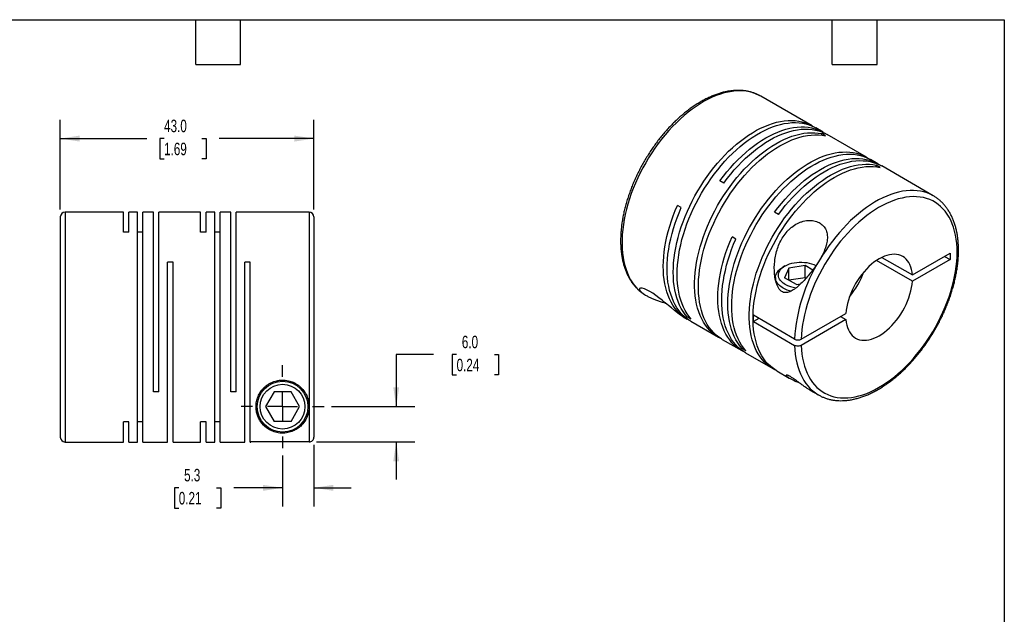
# Model space of a CAD drawing. Header units: millimetres. Extents: x 6 to 273, y 6 to 210.
# Tile 3 of 3: x 106 to 273, y 109 to 210. Entities that reach past the tile are written whole.
import ezdxf

# ---------------------------------------------------------------- set-up
doc = ezdxf.new("R2010")
doc.units = ezdxf.units.MM
doc.linetypes.add('SLD-Center', pattern=[19.05, 15.24, -1.27, 1.27, -1.27])
doc.linetypes.add('SLD-Solid', pattern=[0])
doc.layers.add('CENTER', color=40, linetype='SLD-Center')
doc.layers.add('DIMENSIONS', color=140, linetype='SLD-Solid', lineweight=25)
doc.layers.add('TEXT', color=140, linetype='SLD-Solid', lineweight=25)
doc.styles.add('SLDTEXTSTYLE0', font='TXT', dxfattribs={"width": 0.7})
doc.dimstyles.new('SLDDIMSTYLE0', dxfattribs={"dimtxt": 2.158008, "dimasz": 3.302, "dimexe": 0, "dimexo": 0.0625, "dimgap": 0.539502, "dimtad": 0, "dimtih": 1, "dimtoh": 1, "dimdec": 1, "dimrnd": 1e-09, "dimzin": 12, "dimdsep": 46, "dimtxsty": 'SLDTEXTSTYLE0', "dimsah": 1, "dimcen": 0.09, "dimadec": 0, "dimazin": 3, "dimtfac": 1, "dimtdec": 1, "dimtmove": 0, "dimatfit": 0, "dimfxl": 0, "dimfrac": 2, "dimtolj": 1, "dimtzin": 12, "dimarcsym": 0})
doc.dimstyles.new('SLDDIMSTYLE1', dxfattribs={"dimtxt": 2.158008, "dimasz": 3.302, "dimexe": 0, "dimexo": 0.0625, "dimgap": 0.539502, "dimtad": 0, "dimtih": 1, "dimtoh": 1, "dimdec": 1, "dimrnd": 1e-09, "dimzin": 4, "dimdsep": 46, "dimtxsty": 'SLDTEXTSTYLE0', "dimsah": 1, "dimcen": 0.09, "dimadec": 0, "dimazin": 1, "dimtfac": 1, "dimtdec": 1, "dimtmove": 0, "dimatfit": 0, "dimfxl": 0, "dimfrac": 2, "dimtolj": 1, "dimtzin": 12, "dimarcsym": 0})
doc.dimstyles.new('SLDDIMSTYLE2', dxfattribs={"dimtxt": 2.158008, "dimasz": 3.302, "dimexe": 0, "dimexo": 0.0625, "dimgap": 0.539502, "dimtad": 0, "dimtih": 1, "dimtoh": 1, "dimdec": 1, "dimrnd": 1e-09, "dimzin": 4, "dimdsep": 46, "dimtxsty": 'SLDTEXTSTYLE0', "dimsah": 1, "dimcen": 0.09, "dimadec": 0, "dimazin": 1, "dimtfac": 1, "dimtdec": 1, "dimtofl": 0, "dimtmove": 0, "dimatfit": 3, "dimfxl": 0, "dimfrac": 2, "dimtolj": 1, "dimtzin": 12, "dimarcsym": 0})

# ---------------------------------------------------------------- blocks, each defined once
blk = doc.blocks.new('_D_5')
at = {"layer": 'DIMENSIONS'}
for p, q in [((155.92, 137.44), (155.92, 126.95)), ((150.62, 135.59), (150.62, 126.95)), ((133.01, 130.13), (132.29, 130.13)), ((132.29, 130.13), (132.29, 126.7)), ((139.42, 130.13), (140.15, 130.13)), ((140.15, 130.13), (140.15, 126.7)), ((150.62, 130.13), (142.35, 130.13)), ((155.92, 130.13), (162.27, 130.13)), ((132.29, 126.7), (133.01, 126.7)), ((140.15, 126.7), (139.42, 126.7))]:
    blk.add_line(p, q, dxfattribs=at)
for points in [[(150.62, 130.13), (147.32, 130.63), (147.32, 129.62)], [(155.92, 130.13), (159.22, 129.62), (159.22, 130.63)]]:
    blk.add_solid(points, dxfattribs=at)
at = {"layer": 'DIMENSIONS', "char_height": 2.117, "attachment_point": 1, "style": 'SLDTEXTSTYLE0'}
for s, insert in [('5.3', (133.91, 133.34)), ('0.21', (133.01, 129.43))]:
    blk.add_mtext(s, dxfattribs=dict(at, insert=insert))
blk = doc.blocks.new('_D_6')
at = {"layer": 'DIMENSIONS'}
for p, q in [((176.25, 152.72), (169.9, 152.72)), ((169.9, 152.72), (169.9, 143.9)), ((180.14, 152.72), (179.41, 152.72)), ((179.41, 152.72), (179.41, 149.29)), ((186.55, 152.72), (187.27, 152.72)), ((187.27, 152.72), (187.27, 149.29)), ((179.41, 149.29), (180.14, 149.29)), ((187.27, 149.29), (186.55, 149.29)), ((158.93, 143.9), (173.07, 143.9)), ((156.39, 137.91), (173.07, 137.91)), ((169.9, 137.91), (169.9, 131.56))]:
    blk.add_line(p, q, dxfattribs=at)
for points in [[(169.9, 143.9), (170.4, 147.2), (169.39, 147.2)], [(169.9, 137.91), (169.39, 134.61), (170.4, 134.61)]]:
    blk.add_solid(points, dxfattribs=at)
at = {"layer": 'DIMENSIONS', "char_height": 2.117, "attachment_point": 1, "style": 'SLDTEXTSTYLE0'}
for s, insert in [('6.0', (181.03, 155.93)), ('0.24', (180.14, 152.02))]:
    blk.add_mtext(s, dxfattribs=dict(at, insert=insert))
blk = doc.blocks.new('_D_7')
at = {"layer": 'DIMENSIONS'}
for p, q in [((112.92, 177.37), (112.92, 192.56)), ((155.92, 177.37), (155.92, 192.56)), ((112.92, 189.38), (127.6, 189.38)), ((130.52, 189.38), (129.8, 189.38)), ((129.8, 189.38), (129.8, 185.95)), ((136.93, 189.38), (137.66, 189.38)), ((137.66, 189.38), (137.66, 185.95)), ((155.92, 189.38), (139.86, 189.38)), ((129.8, 185.95), (130.52, 185.95)), ((137.66, 185.95), (136.93, 185.95))]:
    blk.add_line(p, q, dxfattribs=at)
for points in [[(112.92, 189.38), (116.22, 188.87), (116.22, 189.89)], [(155.92, 189.38), (152.62, 189.89), (152.62, 188.87)]]:
    blk.add_solid(points, dxfattribs=at)
at = {"layer": 'DIMENSIONS', "char_height": 2.117, "attachment_point": 1, "style": 'SLDTEXTSTYLE0'}
for s, insert in [('43.0', (130.52, 192.59)), ('1.69', (130.52, 188.68))]:
    blk.add_mtext(s, dxfattribs=dict(at, insert=insert))
blk = doc.blocks.new('SW_CENTERMARKSYMBOL_2')
at = {"layer": 'CENTER', "color": 0}
for p, q in [((0, 5.08), (0, 7.04)), ((0, 0), (0, 2.54)), ((-5.08, 0), (-7.04, 0)), ((0, 0), (-2.54, 0)), ((0, 0), (0, -2.54)), ((0, 0), (2.54, 0)), ((5.08, 0), (7.04, 0)), ((0, -5.08), (0, -7.04))]:
    blk.add_line(p, q, dxfattribs=at)

msp = doc.modelspace()

# ---------------------------------------------------------------- linework, layer by layer
for p, q in [((240.43, 191.55), (231.73, 196.57)), ((242.34, 190.45), (241.08, 191.18)), ((242.72, 189.84), (242.07, 190.22)), ((242.07, 189.95), (242.07, 190.22)), ((249.69, 186.2), (242.99, 190.07)), ((251.6, 185.1), (250.35, 185.83)), ((251.98, 184.5), (251.33, 184.87)), ((251.33, 184.6), (251.33, 184.87)), ((261.01, 179.67), (252.25, 184.73)), ((225.46, 181.84), (224.81, 182.22)), ((261.01, 179.67), (260.99, 179.68)), ((218.25, 177.68), (217.6, 178.05)), ((112.92, 176.1), (112.92, 138.7)), ((123.62, 176.9), (113.72, 176.9)), ((113.72, 176.9), (113.72, 137.9)), ((123.62, 173.5), (123.62, 176.9)), ((126.02, 176.9), (124.54, 176.9)), ((124.54, 173.5), (124.54, 176.9)), ((126.02, 137.9), (126.02, 176.9)), ((128.72, 176.9), (126.94, 176.9)), ((126.94, 137.9), (126.94, 176.9)), ((128.72, 146.4), (128.72, 176.9)), ((136.72, 176.9), (129.64, 176.9)), ((129.64, 146.4), (129.64, 176.9)), ((136.72, 173.5), (136.72, 176.9)), ((139.12, 176.9), (137.64, 176.9)), ((137.64, 173.5), (137.64, 176.9)), ((139.12, 137.9), (139.12, 176.9)), ((141.82, 176.9), (140.04, 176.9)), ((140.04, 137.9), (140.04, 176.9)), ((141.82, 146.4), (141.82, 176.9)), ((155.12, 176.9), (142.74, 176.9)), ((142.74, 146.4), (142.74, 176.9)), ((155.12, 176.9), (155.12, 143.9)), ((155.92, 176.1), (155.92, 138.71)), ((234.73, 176.5), (234.08, 176.87)), ((124.54, 173.5), (123.62, 173.5)), ((126.94, 173.5), (126.02, 173.5)), ((137.64, 173.5), (136.72, 173.5)), ((140.04, 173.5), (139.12, 173.5)), ((227.51, 172.33), (226.86, 172.71)), ((257.46, 165.18), (251.36, 168.7)), ((252.28, 169.23), (257.46, 166.24)), ((257.46, 166.24), (263.85, 169.93)), ((263.85, 168.87), (257.46, 165.18)), ((262.93, 169.4), (263.85, 168.87)), ((263.85, 169.93), (263.85, 168.87)), ((132.04, 168.4), (131.12, 168.4)), ((131.12, 137.9), (131.12, 168.4)), ((132.04, 137.9), (132.04, 168.4)), ((145.14, 168.4), (144.22, 168.4)), ((144.22, 137.9), (144.22, 168.4)), ((145.14, 137.9), (145.14, 168.4)), ((235.84, 167.77), (235.49, 167.56)), ((236.49, 167.39), (235.74, 165.78)), ((239.28, 167.82), (236.49, 167.39)), ((236.49, 165.35), (236.49, 167.39)), ((240.57, 167.08), (239.28, 167.82)), ((239.28, 165.78), (239.28, 167.82)), ((234.23, 165.81), (234.23, 165.44)), ((237.78, 164.61), (235.74, 165.78)), ((239.28, 165.78), (236.49, 165.35)), ((239.43, 165.7), (239.28, 165.78)), ((237.78, 164.61), (238.48, 164.71)), ((212.04, 162.92), (212.18, 162.83)), ((212.09, 162.89), (212.18, 162.84)), ((218.59, 159.13), (219.24, 158.76)), ((219.3, 159.11), (219.53, 159.24)), ((219.95, 158.73), (219.3, 159.11)), ((237.48, 155.36), (230.48, 159.4)), ((231.4, 158.87), (230.48, 158.34)), ((238.61, 155.36), (246.19, 159.73)), ((246.19, 158.67), (238.61, 154.3)), ((245.27, 159.2), (246.19, 158.67)), ((219.89, 158.38), (224.54, 155.69)), ((230.48, 158.34), (237.48, 154.3)), ((225.19, 155.32), (228.5, 153.41)), ((228.56, 153.76), (228.79, 153.9)), ((229.21, 153.39), (228.56, 153.76)), ((229.15, 153.03), (233.8, 150.35)), ((234.45, 149.97), (236.58, 148.74)), ((129.64, 146.4), (128.72, 146.4)), ((142.74, 146.4), (141.82, 146.4)), ((149.18, 146.4), (147.73, 143.9)), ((152.06, 146.4), (149.18, 146.4)), ((153.51, 143.9), (152.06, 146.4)), ((240.08, 146.72), (241.51, 145.9)), ((241.51, 145.9), (241.53, 145.89)), ((147.73, 143.9), (149.18, 141.4)), ((152.06, 141.4), (153.51, 143.9)), ((155.12, 143.9), (155.12, 137.91)), ((124.54, 141.3), (123.62, 141.3)), ((123.62, 137.9), (123.62, 141.3)), ((124.54, 137.9), (124.54, 141.3)), ((126.94, 141.3), (126.02, 141.3)), ((137.64, 141.3), (136.72, 141.3)), ((136.72, 137.9), (136.72, 141.3)), ((137.64, 137.9), (137.64, 141.3)), ((140.04, 141.3), (139.12, 141.3)), ((152.06, 141.4), (149.18, 141.4)), ((113.72, 137.9), (123.62, 137.9)), ((124.54, 137.9), (126.02, 137.9)), ((126.94, 137.9), (131.12, 137.9)), ((132.04, 137.9), (136.72, 137.9)), ((137.64, 137.9), (139.12, 137.9)), ((140.04, 137.9), (144.22, 137.9)), ((145.14, 137.9), (145.22, 137.9)), ((155.12, 137.91), (145.22, 137.91)), ((145.22, 137.9), (145.22, 137.91))]:
    msp.add_line(p, q)
at = {"flags": 128}
for points in [[(231.73, 196.57), (231.49, 196.7), (230.98, 196.94), (230.45, 197.14), (229.9, 197.29), (229.32, 197.4), (228.73, 197.47), (228.12, 197.49), (227.5, 197.46), (226.86, 197.39), (226.21, 197.28), (225.55, 197.12), (224.88, 196.92), (224.2, 196.68), (223.52, 196.4), (222.84, 196.07), (222.15, 195.7), (221.46, 195.29), (220.77, 194.85), (220.09, 194.36), (219.41, 193.84), (218.74, 193.28), (218.07, 192.69), (217.42, 192.07), (216.77, 191.42), (216.14, 190.73), (215.53, 190.02), (214.92, 189.29), (214.34, 188.53), (213.78, 187.74), (213.24, 186.94), (212.72, 186.12), (212.22, 185.28), (211.74, 184.43), (211.3, 183.57), (210.87, 182.7), (210.48, 181.82), (210.11, 180.93), (209.78, 180.05), (209.47, 179.16), (209.2, 178.27), (208.96, 177.39), (208.75, 176.51), (208.57, 175.64), (208.43, 174.78), (208.32, 173.93), (208.25, 173.09), (208.2, 172.28), (208.2, 171.48), (208.23, 170.7), (208.29, 169.94), (208.38, 169.21), (208.51, 168.51), (208.68, 167.83), (208.88, 167.18), (209.11, 166.56), (209.37, 165.98), (209.66, 165.43), (209.98, 164.91), (210.34, 164.44), (210.72, 164), (211.13, 163.6), (211.57, 163.24), (212.04, 162.92)], [(219.3, 159.11), (218.92, 159.56), (218.58, 160.05), (218.26, 160.57), (217.98, 161.13), (217.73, 161.73), (217.51, 162.35), (217.32, 163.01), (217.17, 163.7), (217.05, 164.41), (216.96, 165.15), (216.91, 165.91), (216.89, 166.69), (216.91, 167.5), (216.96, 168.32), (217.05, 169.16), (217.17, 170.01), (217.32, 170.87), (217.5, 171.74), (217.72, 172.62), (217.97, 173.5), (218.26, 174.39), (218.57, 175.28), (218.91, 176.17), (219.29, 177.05), (219.69, 177.93), (220.12, 178.79), (220.57, 179.65), (221.05, 180.5), (221.56, 181.33), (222.08, 182.14), (222.63, 182.94), (223.2, 183.72), (223.79, 184.47), (224.39, 185.2), (225.01, 185.9), (225.64, 186.58), (226.29, 187.22), (226.95, 187.83), (227.61, 188.41), (228.29, 188.96), (228.97, 189.47), (229.65, 189.95), (230.34, 190.38), (231.03, 190.78), (231.71, 191.14), (232.4, 191.45), (233.08, 191.73), (233.75, 191.96), (234.42, 192.15), (235.08, 192.29), (235.72, 192.39), (236.36, 192.45), (236.98, 192.46), (237.58, 192.43), (238.17, 192.36), (238.73, 192.24), (239.28, 192.07), (239.81, 191.87), (240.31, 191.62), (240.75, 191.35)], [(219.95, 158.73), (219.57, 159.18), (219.23, 159.67), (218.92, 160.2), (218.63, 160.76), (218.38, 161.35), (218.16, 161.98), (217.97, 162.63), (217.82, 163.32), (217.7, 164.03), (217.61, 164.77), (217.56, 165.53), (217.54, 166.32), (217.56, 167.12), (217.61, 167.94), (217.7, 168.78), (217.82, 169.63), (217.97, 170.49), (218.15, 171.37), (218.37, 172.24), (218.62, 173.13), (218.91, 174.02), (219.22, 174.9), (219.56, 175.79), (219.94, 176.67), (220.34, 177.55), (220.77, 178.42), (221.22, 179.28), (221.7, 180.12), (222.21, 180.95), (222.73, 181.77), (223.28, 182.57), (223.85, 183.34), (224.44, 184.09), (225.04, 184.82), (225.66, 185.53), (226.29, 186.2), (226.94, 186.84), (227.6, 187.46), (228.26, 188.04), (228.94, 188.59), (229.62, 189.1), (230.3, 189.57), (230.99, 190.01), (231.68, 190.4), (232.36, 190.76), (233.05, 191.08), (233.73, 191.35), (234.4, 191.58), (235.07, 191.77), (235.73, 191.92), (236.37, 192.02), (237.01, 192.08), (237.63, 192.09), (238.23, 192.06), (238.82, 191.98), (239.39, 191.86), (239.93, 191.7), (240.46, 191.49), (240.96, 191.24), (241.08, 191.18)], [(224.81, 182.22), (225.39, 182.98), (225.99, 183.72), (226.6, 184.44), (227.22, 185.13), (227.86, 185.79), (228.52, 186.42), (229.18, 187.02), (229.85, 187.58), (230.53, 188.11), (231.21, 188.61), (231.89, 189.06), (232.58, 189.48), (233.27, 189.86), (233.96, 190.19), (234.64, 190.49), (235.32, 190.74), (235.99, 190.95), (236.65, 191.12), (237.3, 191.25), (237.94, 191.33), (238.57, 191.36), (239.18, 191.35), (239.78, 191.3), (240.35, 191.2), (240.91, 191.06), (241.45, 190.88), (241.97, 190.65), (242.46, 190.38), (242.66, 190.25)], [(225.46, 181.84), (226.04, 182.61), (226.64, 183.35), (227.25, 184.07), (227.88, 184.75), (228.52, 185.41), (229.17, 186.04), (229.83, 186.64), (230.5, 187.21), (231.18, 187.74), (231.86, 188.23), (232.55, 188.69), (233.23, 189.1), (233.92, 189.48), (234.61, 189.82), (235.29, 190.11), (235.97, 190.37), (236.64, 190.58), (237.3, 190.75), (237.95, 190.87), (238.59, 190.95), (239.22, 190.99), (239.83, 190.98), (240.43, 190.92), (241, 190.83), (241.56, 190.69), (242.1, 190.5), (242.62, 190.27), (242.99, 190.07)], [(224.87, 155.52), (224.42, 155.76), (223.95, 156.08), (223.51, 156.43), (223.1, 156.82), (222.71, 157.25), (222.35, 157.72), (222.02, 158.23), (221.72, 158.78), (221.45, 159.35), (221.22, 159.96), (221.02, 160.61), (220.85, 161.28), (220.71, 161.98), (220.61, 162.7), (220.54, 163.45), (220.5, 164.23), (220.5, 165.02), (220.54, 165.83), (220.61, 166.66), (220.71, 167.51), (220.85, 168.37), (221.02, 169.23), (221.22, 170.11), (221.45, 170.99), (221.72, 171.88), (222.02, 172.77), (222.35, 173.65), (222.71, 174.54), (223.1, 175.42), (223.51, 176.29), (223.95, 177.15), (224.42, 178.01), (224.91, 178.85), (225.43, 179.67), (225.97, 180.47), (226.53, 181.26), (227.1, 182.02), (227.7, 182.77), (228.31, 183.48), (228.94, 184.17), (229.58, 184.83), (230.23, 185.46), (230.89, 186.05), (231.56, 186.62), (232.24, 187.15), (232.92, 187.64), (233.61, 188.09), (234.3, 188.51), (234.99, 188.89), (235.67, 189.22), (236.35, 189.52), (237.03, 189.77), (237.7, 189.98), (238.36, 190.15), (239.02, 190.27), (239.66, 190.35), (240.28, 190.38), (240.89, 190.37), (241.49, 190.32), (242.07, 190.22)], [(225.19, 155.32), (225.07, 155.39), (224.6, 155.7), (224.16, 156.05), (223.75, 156.45), (223.36, 156.88), (223, 157.35), (222.67, 157.86), (222.37, 158.4), (222.1, 158.98), (221.87, 159.59), (221.67, 160.23), (221.5, 160.9), (221.36, 161.6), (221.26, 162.33), (221.19, 163.08), (221.16, 163.85), (221.16, 164.65), (221.19, 165.46), (221.26, 166.29), (221.36, 167.13), (221.5, 167.99), (221.67, 168.86), (221.87, 169.73), (222.1, 170.62), (222.37, 171.5), (222.67, 172.39), (223, 173.28), (223.36, 174.16), (223.75, 175.04), (224.16, 175.92), (224.6, 176.78), (225.07, 177.63), (225.56, 178.47), (226.08, 179.29), (226.62, 180.1), (227.18, 180.88), (227.75, 181.65), (228.35, 182.39), (228.96, 183.11), (229.59, 183.79), (230.23, 184.45), (230.88, 185.08), (231.54, 185.68), (232.22, 186.24), (232.89, 186.77), (233.58, 187.26), (234.26, 187.72), (234.95, 188.13), (235.64, 188.51), (236.32, 188.85), (237, 189.14), (237.68, 189.39), (238.35, 189.6), (239.01, 189.77), (239.67, 189.89), (240.31, 189.97), (240.93, 190.01), (241.54, 190), (242.14, 189.94), (242.72, 189.84)], [(228.56, 153.76), (228.19, 154.21), (227.84, 154.7), (227.53, 155.23), (227.24, 155.79), (226.99, 156.38), (226.77, 157.01), (226.59, 157.66), (226.43, 158.35), (226.31, 159.06), (226.23, 159.8), (226.17, 160.56), (226.16, 161.35), (226.17, 162.15), (226.22, 162.97), (226.31, 163.81), (226.43, 164.66), (226.58, 165.52), (226.77, 166.39), (226.99, 167.27), (227.24, 168.16), (227.52, 169.04), (227.83, 169.93), (228.18, 170.82), (228.55, 171.7), (228.95, 172.58), (229.38, 173.45), (229.83, 174.31), (230.31, 175.15), (230.82, 175.98), (231.35, 176.8), (231.89, 177.59), (232.46, 178.37), (233.05, 179.12), (233.65, 179.85), (234.27, 180.55), (234.91, 181.23), (235.55, 181.87), (236.21, 182.49), (236.88, 183.07), (237.55, 183.61), (238.23, 184.12), (238.91, 184.6), (239.6, 185.04), (240.29, 185.43), (240.98, 185.79), (241.66, 186.11), (242.34, 186.38), (243.02, 186.61), (243.68, 186.8), (244.34, 186.95), (244.99, 187.05), (245.62, 187.1), (246.24, 187.12), (246.84, 187.09), (247.43, 187.01), (248, 186.89), (248.55, 186.73), (249.07, 186.52), (249.58, 186.27), (250.01, 186.01)], [(229.21, 153.39), (228.84, 153.84), (228.49, 154.33), (228.18, 154.85), (227.89, 155.41), (227.64, 156), (227.42, 156.63), (227.24, 157.29), (227.08, 157.97), (226.96, 158.69), (226.88, 159.42), (226.83, 160.19), (226.81, 160.97), (226.82, 161.77), (226.88, 162.59), (226.96, 163.43), (227.08, 164.28), (227.23, 165.15), (227.42, 166.02), (227.64, 166.9), (227.89, 167.78), (228.17, 168.67), (228.48, 169.56), (228.83, 170.44), (229.2, 171.33), (229.6, 172.2), (230.03, 173.07), (230.49, 173.93), (230.97, 174.78), (231.47, 175.61), (232, 176.42), (232.54, 177.22), (233.11, 177.99), (233.7, 178.75), (234.3, 179.48), (234.92, 180.18), (235.56, 180.85), (236.2, 181.5), (236.86, 182.11), (237.53, 182.69), (238.2, 183.24), (238.88, 183.75), (239.57, 184.22), (240.25, 184.66), (240.94, 185.06), (241.63, 185.41), (242.31, 185.73), (242.99, 186), (243.67, 186.24), (244.33, 186.42), (244.99, 186.57), (245.64, 186.67), (246.27, 186.73), (246.89, 186.74), (247.49, 186.71), (248.08, 186.63), (248.65, 186.51), (249.2, 186.35), (249.72, 186.14), (250.23, 185.9), (250.35, 185.83)], [(234.08, 176.87), (234.65, 177.64), (235.25, 178.38), (235.86, 179.09), (236.49, 179.78), (237.13, 180.44), (237.78, 181.07), (238.44, 181.67), (239.11, 182.24), (239.79, 182.76), (240.47, 183.26), (241.16, 183.71), (241.85, 184.13), (242.53, 184.51), (243.22, 184.85), (243.9, 185.14), (244.58, 185.4), (245.25, 185.61), (245.91, 185.77), (246.56, 185.9), (247.2, 185.98), (247.83, 186.01), (248.44, 186), (249.04, 185.95), (249.62, 185.85), (250.18, 185.71), (250.71, 185.53), (251.23, 185.3), (251.72, 185.03), (251.92, 184.9)], [(234.73, 176.5), (235.3, 177.26), (235.9, 178), (236.51, 178.72), (237.14, 179.41), (237.78, 180.07), (238.43, 180.7), (239.09, 181.3), (239.76, 181.86), (240.44, 182.39), (241.12, 182.88), (241.81, 183.34), (242.5, 183.76), (243.18, 184.13), (243.87, 184.47), (244.55, 184.77), (245.23, 185.02), (245.9, 185.23), (246.56, 185.4), (247.21, 185.52), (247.85, 185.6), (248.48, 185.64), (249.09, 185.63), (249.69, 185.58), (250.27, 185.48), (250.83, 185.34), (251.36, 185.15), (251.88, 184.93), (252.25, 184.73)], [(234.13, 150.17), (233.68, 150.42), (233.22, 150.73), (232.77, 151.08), (232.36, 151.47), (231.97, 151.91), (231.61, 152.38), (231.28, 152.88), (230.98, 153.43), (230.72, 154.01), (230.48, 154.62), (230.28, 155.26), (230.11, 155.93), (229.97, 156.63), (229.87, 157.36), (229.8, 158.11), (229.77, 158.88), (229.77, 159.67), (229.8, 160.49), (229.87, 161.32), (229.97, 162.16), (230.11, 163.02), (230.28, 163.89), (230.48, 164.76), (230.72, 165.64), (230.98, 166.53), (231.28, 167.42), (231.61, 168.31), (231.97, 169.19), (232.36, 170.07), (232.77, 170.94), (233.22, 171.81), (233.68, 172.66), (234.18, 173.5), (234.69, 174.32), (235.23, 175.13), (235.79, 175.91), (236.37, 176.68), (236.96, 177.42), (237.58, 178.13), (238.2, 178.82), (238.84, 179.48), (239.49, 180.11), (240.16, 180.71), (240.83, 181.27), (241.51, 181.8), (242.19, 182.29), (242.87, 182.75), (243.56, 183.16), (244.25, 183.54), (244.93, 183.87), (245.62, 184.17), (246.29, 184.42), (246.96, 184.63), (247.63, 184.8), (248.28, 184.92), (248.92, 185), (249.55, 185.03), (250.16, 185.02), (250.75, 184.97), (251.33, 184.87)], [(234.45, 149.97), (234.33, 150.04), (233.87, 150.35), (233.42, 150.71), (233.01, 151.1), (232.62, 151.53), (232.26, 152), (231.93, 152.51), (231.64, 153.05), (231.37, 153.63), (231.13, 154.24), (230.93, 154.88), (230.76, 155.55), (230.62, 156.25), (230.52, 156.98), (230.45, 157.73), (230.42, 158.5), (230.42, 159.3), (230.45, 160.11), (230.52, 160.94), (230.62, 161.79), (230.76, 162.64), (230.93, 163.51), (231.13, 164.39), (231.37, 165.27), (231.64, 166.16), (231.93, 167.04), (232.26, 167.93), (232.62, 168.82), (233.01, 169.7), (233.42, 170.57), (233.87, 171.43), (234.33, 172.28), (234.83, 173.12), (235.34, 173.95), (235.88, 174.75), (236.44, 175.54), (237.02, 176.3), (237.61, 177.04), (238.23, 177.76), (238.85, 178.45), (239.49, 179.11), (240.15, 179.73), (240.81, 180.33), (241.48, 180.89), (242.16, 181.42), (242.84, 181.92), (243.52, 182.37), (244.21, 182.79), (244.9, 183.16), (245.59, 183.5), (246.27, 183.79), (246.95, 184.05), (247.62, 184.26), (248.28, 184.42), (248.93, 184.55), (249.57, 184.62), (250.2, 184.66), (250.81, 184.65), (251.4, 184.59), (251.98, 184.5)], [(260.99, 179.68), (260.99, 179.68), (260.49, 179.94), (259.97, 180.16), (259.42, 180.33), (258.86, 180.46), (258.28, 180.54), (257.67, 180.58), (257.06, 180.58), (256.42, 180.53), (255.78, 180.44), (255.12, 180.3), (254.46, 180.12), (253.79, 179.9), (253.11, 179.63), (252.42, 179.32), (251.73, 178.97), (251.05, 178.58), (250.36, 178.15), (249.67, 177.68), (248.99, 177.18), (248.31, 176.64), (247.64, 176.06), (246.98, 175.46), (246.34, 174.82), (245.7, 174.15), (245.08, 173.45), (244.47, 172.72), (243.88, 171.97), (243.31, 171.2), (242.75, 170.41), (242.22, 169.59), (241.71, 168.76)], [(238.61, 154.3), (238.65, 153.55), (238.73, 152.82), (238.83, 152.11), (238.98, 151.43), (239.15, 150.78), (239.36, 150.17), (239.6, 149.58), (239.87, 149.02), (240.18, 148.51), (240.51, 148.02), (240.87, 147.58), (241.27, 147.17), (241.69, 146.8), (242.13, 146.48), (242.6, 146.19), (243.09, 145.95), (243.61, 145.75), (244.15, 145.59), (244.71, 145.48), (245.28, 145.41), (245.88, 145.39), (246.49, 145.41), (247.11, 145.47), (247.75, 145.58), (248.39, 145.73), (249.05, 145.93), (249.71, 146.16), (250.37, 146.44), (251.05, 146.77), (251.72, 147.13), (252.39, 147.53), (253.06, 147.97), (253.73, 148.45), (254.4, 148.96), (255.05, 149.51), (255.7, 150.1), (256.34, 150.71), (256.97, 151.36), (257.58, 152.03), (258.18, 152.74), (258.76, 153.46), (259.33, 154.21), (259.87, 154.98), (260.39, 155.78), (260.9, 156.58), (261.37, 157.41), (261.83, 158.24), (262.25, 159.09), (262.65, 159.95), (263.03, 160.81), (263.37, 161.68), (263.68, 162.55), (263.97, 163.42), (264.22, 164.28), (264.44, 165.14), (264.62, 166), (264.77, 166.84), (264.89, 167.68), (264.98, 168.5), (265.03, 169.3), (265.05, 170.09), (265.03, 170.86), (264.98, 171.6), (264.89, 172.33), (264.77, 173.02), (264.62, 173.69), (264.44, 174.33), (264.22, 174.94), (263.97, 175.52), (263.68, 176.06), (263.37, 176.57), (263.03, 177.04), (262.65, 177.47), (262.25, 177.87), (261.83, 178.22), (261.37, 178.53), (260.9, 178.81), (260.39, 179.03), (259.87, 179.22), (259.33, 179.36), (258.76, 179.46), (258.18, 179.52), (257.58, 179.53), (256.97, 179.49), (256.34, 179.42), (255.7, 179.29), (255.05, 179.13), (254.4, 178.92), (253.73, 178.67), (253.06, 178.38), (252.39, 178.04), (251.72, 177.67), (251.05, 177.25), (250.37, 176.8), (249.71, 176.31), (249.05, 175.78), (248.39, 175.22), (247.75, 174.63), (247.11, 174), (246.49, 173.35), (245.88, 172.66), (245.28, 171.95), (244.71, 171.22), (244.15, 170.46), (243.61, 169.68), (243.09, 168.89), (242.6, 168.07), (242.13, 167.25), (241.69, 166.4), (241.27, 165.55), (240.87, 164.7), (240.51, 163.83), (240.18, 162.96), (239.87, 162.09), (239.6, 161.23), (239.36, 160.36), (239.15, 159.5), (238.98, 158.65), (238.83, 157.81), (238.73, 156.98), (238.65, 156.16), (238.61, 155.36)], [(219.57, 158.58), (219.3, 158.72), (218.83, 159.01), (218.37, 159.35), (217.95, 159.73), (217.55, 160.14), (217.18, 160.6), (216.84, 161.09), (216.54, 161.61), (216.26, 162.17), (216.01, 162.77), (215.79, 163.4), (215.61, 164.05), (215.46, 164.74), (215.34, 165.45), (215.26, 166.19), (215.21, 166.95), (215.2, 167.73), (215.22, 168.53), (215.27, 169.35), (215.36, 170.19), (215.48, 171.04), (215.63, 171.9), (215.82, 172.77), (216.04, 173.64), (216.29, 174.52), (216.57, 175.41), (216.88, 176.29), (217.23, 177.17), (217.6, 178.05)], [(219.89, 158.38), (219.52, 158.6), (219.07, 158.94), (218.64, 159.31), (218.24, 159.73), (217.87, 160.18), (217.52, 160.67), (217.21, 161.19), (216.93, 161.75), (216.68, 162.35), (216.46, 162.98), (216.27, 163.63), (216.12, 164.32), (216, 165.03), (215.92, 165.77), (215.86, 166.53), (215.85, 167.32), (215.87, 168.12), (215.92, 168.94), (216, 169.78), (216.12, 170.63), (216.28, 171.5), (216.46, 172.37), (216.68, 173.25), (216.93, 174.13), (217.22, 175.02), (217.53, 175.91), (217.88, 176.79), (218.25, 177.68)], [(228.83, 153.23), (228.62, 153.34), (228.14, 153.63), (227.68, 153.97), (227.25, 154.34), (226.85, 154.75), (226.48, 155.21), (226.14, 155.69), (225.82, 156.22), (225.54, 156.78), (225.29, 157.38), (225.07, 158), (224.88, 158.66), (224.73, 159.35), (224.61, 160.06), (224.53, 160.8), (224.48, 161.56), (224.46, 162.35), (224.48, 163.15), (224.53, 163.97), (224.62, 164.81), (224.74, 165.66), (224.89, 166.52), (225.08, 167.4), (225.3, 168.28), (225.55, 169.16), (225.83, 170.05), (226.15, 170.94), (226.49, 171.82), (226.86, 172.71)], [(229.15, 153.03), (228.79, 153.26), (228.33, 153.59), (227.9, 153.96), (227.5, 154.38), (227.13, 154.83), (226.79, 155.32), (226.47, 155.85), (226.19, 156.41), (225.94, 157), (225.72, 157.63), (225.53, 158.29), (225.38, 158.97), (225.26, 159.69), (225.18, 160.42), (225.13, 161.19), (225.11, 161.97), (225.13, 162.78), (225.18, 163.6), (225.27, 164.44), (225.39, 165.29), (225.54, 166.15), (225.73, 167.02), (225.95, 167.9), (226.2, 168.79), (226.48, 169.67), (226.8, 170.56), (227.14, 171.45), (227.51, 172.33)], [(257.46, 166.24), (257.41, 166.72), (257.32, 167.17), (257.2, 167.59), (257.05, 167.99), (256.86, 168.34), (256.64, 168.66), (256.4, 168.95), (256.12, 169.19), (255.82, 169.39), (255.49, 169.55), (255.14, 169.66), (254.78, 169.73), (254.39, 169.76), (253.99, 169.74), (253.57, 169.68), (253.14, 169.57), (252.71, 169.42), (252.27, 169.23), (251.83, 168.99), (251.38, 168.71), (250.94, 168.4), (250.51, 168.05), (250.08, 167.66), (249.66, 167.25), (249.26, 166.8), (248.87, 166.33), (248.51, 165.83), (248.16, 165.31), (247.83, 164.78), (247.53, 164.23), (247.25, 163.67), (247.01, 163.1), (246.79, 162.53), (246.6, 161.96), (246.45, 161.39), (246.33, 160.83), (246.24, 160.27), (246.19, 159.73)], [(235.49, 164.05), (235.18, 164.25), (234.92, 164.46), (234.69, 164.69), (234.51, 164.93), (234.37, 165.19), (234.28, 165.44), (234.23, 165.71), (234.24, 165.97), (234.3, 166.23), (234.4, 166.49), (234.55, 166.74), (234.74, 166.98), (234.98, 167.21), (235.26, 167.42), (235.49, 167.56)], [(235.84, 164.66), (235.56, 164.85), (235.31, 165.06), (235.1, 165.28), (234.93, 165.51), (234.82, 165.75), (234.75, 166), (234.73, 166.25), (234.76, 166.5), (234.84, 166.74), (234.97, 166.98), (235.15, 167.21), (235.36, 167.43), (235.62, 167.63), (235.92, 167.81), (236.25, 167.97), (236.62, 168.11), (237, 168.22), (237.41, 168.31), (237.83, 168.37), (238.26, 168.4), (238.69, 168.41), (239.13, 168.38), (239.55, 168.33), (239.96, 168.25), (240.35, 168.14), (240.72, 168.01), (241.06, 167.85), (241.11, 167.82)], [(218.59, 159.13), (218.58, 159.13), (218.29, 159.32), (217.96, 159.54), (217.61, 159.8), (217.12, 160.19), (216.58, 160.64), (216.07, 161.07), (215.53, 161.53), (215.01, 161.96), (214.47, 162.39), (213.95, 162.77), (213.42, 163.14), (212.93, 163.44), (212.45, 163.69), (212.01, 163.88), (211.64, 163.99), (211.34, 164), (211.17, 163.93), (211.14, 163.78), (211.24, 163.58), (211.37, 163.43), (211.54, 163.27), (211.77, 163.09), (212.04, 162.92), (212.04, 162.92)], [(246.19, 158.67), (246.24, 158.2), (246.33, 157.74), (246.45, 157.32), (246.6, 156.93), (246.79, 156.57), (247.01, 156.25), (247.25, 155.97), (247.53, 155.73), (247.83, 155.53), (248.16, 155.37), (248.51, 155.25), (248.87, 155.18), (249.26, 155.16), (249.66, 155.17), (250.08, 155.24), (250.51, 155.34), (250.94, 155.5), (251.38, 155.69), (251.83, 155.93), (252.27, 156.2), (252.71, 156.52), (253.14, 156.87), (253.57, 157.25), (253.99, 157.67), (254.39, 158.12), (254.78, 158.59), (255.14, 159.09), (255.49, 159.6), (255.82, 160.14), (256.12, 160.69), (256.4, 161.25), (256.64, 161.82), (256.86, 162.39), (257.05, 162.96), (257.2, 163.53), (257.32, 164.09), (257.41, 164.64), (257.46, 165.18)], [(237.48, 154.3), (237.52, 153.53), (237.59, 152.78), (237.7, 152.06), (237.84, 151.36), (238.02, 150.69), (238.23, 150.06), (238.47, 149.45), (238.74, 148.88), (239.05, 148.34), (239.38, 147.84), (239.75, 147.38), (240.14, 146.95), (240.56, 146.56), (241.01, 146.22), (241.48, 145.91), (241.51, 145.9)]]:
    msp.add_lwpolyline(points, dxfattribs=at)
for radius in [4.3, 3.8]:
    msp.add_circle((150.62, 143.9), radius)
for centre, radius, start, end in [((113.72, 176.1), 0.8, 90, 180), ((155.12, 176.1), 0.8, 0, 90), ((265.97, 153.73), 28.54, 148.2108, 176.721), ((236.44, 171.34), 13.58, 319.6943, 340.3111), ((238.07, 168.66), 5.28, 240.7581, 257.208), ((238.3, 169.18), 5.14, 241.4539, 263.7507), ((248.85, 158.87), 18.38, 178.3456, 181.6544), ((113.72, 138.7), 0.8, 180, 270)]:
    msp.add_arc(centre, radius, start, end)
for points, knots in [([(231.73, 196.57), (231.63, 196.63), (231.37, 196.78), (230.93, 196.98), (230.42, 197.17), (229.88, 197.33), (229.32, 197.44), (228.75, 197.52), (228.16, 197.56), (227.56, 197.56), (226.95, 197.51), (226.32, 197.43), (225.69, 197.31), (225.04, 197.15), (224.39, 196.94), (223.74, 196.7), (223.08, 196.42), (222.42, 196.1), (221.76, 195.75), (221.1, 195.36), (220.44, 194.94), (219.78, 194.48), (219.14, 193.99), (218.49, 193.46), (217.86, 192.91), (217.24, 192.33), (216.62, 191.72), (216.02, 191.08), (215.43, 190.42), (214.86, 189.74), (214.3, 189.03), (213.76, 188.3), (213.24, 187.56), (212.74, 186.8), (212.25, 186.02), (211.79, 185.23), (211.35, 184.42), (210.93, 183.61), (210.54, 182.78), (210.17, 181.95), (209.83, 181.12), (209.52, 180.28), (209.23, 179.44), (208.97, 178.6), (208.74, 177.77), (208.53, 176.93), (208.36, 176.11), (208.22, 175.29), (208.11, 174.48), (208.03, 173.68), (207.98, 172.89), (207.96, 172.11), (207.97, 171.36), (208.02, 170.62), (208.09, 169.9), (208.2, 169.2), (208.34, 168.52), (208.51, 167.87), (208.72, 167.25), (208.95, 166.65), (209.21, 166.08), (209.51, 165.54), (209.83, 165.04), (210.18, 164.57), (210.55, 164.13), (210.95, 163.73), (211.38, 163.37), (211.7, 163.12), (211.89, 163.01), (211.92, 162.99)], [0, 0, 0, 0, 0.009, 0.023708, 0.038422, 0.053163, 0.067948, 0.082791, 0.097701, 0.112682, 0.127734, 0.14285, 0.158025, 0.173249, 0.188512, 0.203805, 0.219119, 0.234447, 0.249782, 0.265119, 0.280455, 0.295787, 0.311113, 0.326433, 0.341745, 0.35705, 0.372349, 0.387641, 0.402927, 0.418208, 0.433484, 0.448756, 0.464025, 0.479291, 0.494556, 0.509821, 0.525085, 0.540351, 0.555618, 0.570887, 0.586159, 0.601436, 0.616717, 0.632005, 0.647298, 0.662599, 0.677907, 0.693224, 0.708549, 0.723883, 0.739225, 0.754575, 0.769932, 0.785292, 0.800654, 0.816012, 0.83136, 0.84669, 0.861995, 0.877264, 0.892488, 0.907655, 0.922756, 0.937786, 0.952741, 0.967624, 0.982441, 0.997205, 1, 1, 1, 1]), ([(241.53, 145.89), (241.6, 145.85), (241.82, 145.72), (242.22, 145.53), (242.74, 145.33), (243.27, 145.17), (243.83, 145.04), (244.39, 144.96), (244.98, 144.91), (245.58, 144.91), (246.19, 144.95), (246.81, 145.02), (247.45, 145.14), (248.09, 145.29), (248.74, 145.49), (249.39, 145.72), (250.05, 146), (250.71, 146.31), (251.37, 146.66), (252.04, 147.04), (252.69, 147.46), (253.35, 147.91), (254, 148.4), (254.64, 148.91), (255.28, 149.46), (255.9, 150.04), (256.52, 150.64), (257.12, 151.28), (257.71, 151.93), (258.29, 152.61), (258.85, 153.32), (259.39, 154.04), (259.92, 154.78), (260.42, 155.54), (260.91, 156.32), (261.38, 157.11), (261.82, 157.91), (262.24, 158.72), (262.64, 159.54), (263.01, 160.37), (263.36, 161.2), (263.68, 162.04), (263.97, 162.88), (264.23, 163.72), (264.47, 164.56), (264.68, 165.39), (264.86, 166.22), (265, 167.04), (265.12, 167.86), (265.21, 168.66), (265.26, 169.45), (265.29, 170.22), (265.28, 170.98), (265.24, 171.73), (265.17, 172.45), (265.07, 173.15), (264.93, 173.83), (264.76, 174.49), (264.57, 175.12), (264.34, 175.72), (264.08, 176.29), (263.79, 176.83), (263.47, 177.34), (263.13, 177.82), (262.76, 178.26), (262.36, 178.67), (261.94, 179.04), (261.49, 179.37), (261.18, 179.58), (261, 179.68), (260.99, 179.68)], [0, 0, 0, 0, 0.0059704, 0.0205339, 0.0351007, 0.0496906, 0.0643215, 0.0790077, 0.0937589, 0.1085801, 0.1234711, 0.1384282, 0.1534443, 0.1685106, 0.1836173, 0.198755, 0.213915, 0.2290897, 0.2442728, 0.2594594, 0.2746446, 0.2898261, 0.3050022, 0.3201719, 0.3353348, 0.3504906, 0.3656395, 0.3807819, 0.3959182, 0.4110492, 0.4261754, 0.4412976, 0.4564166, 0.4715331, 0.4866481, 0.5017622, 0.5168763, 0.531991, 0.5471072, 0.5622256, 0.577347, 0.5924723, 0.6076023, 0.6227377, 0.6378794, 0.6530281, 0.6681843, 0.6833486, 0.6985213, 0.7137026, 0.7288923, 0.7440898, 0.7592939, 0.7745029, 0.7897135, 0.804921, 0.8201197, 0.8353027, 0.8504619, 0.8655875, 0.8806695, 0.8956973, 0.9106619, 0.9255562, 0.9403767, 0.9551246, 0.969806, 0.9844323, 0.999019, 1, 1, 1, 1]), ([(241.71, 168.76), (241.9, 169.08), (242.08, 169.4), (242.4, 170.07), (242.55, 170.4), (242.73, 170.91), (242.78, 171.08), (242.87, 171.41), (242.91, 171.58), (243.01, 172.08), (243.04, 172.41), (243.03, 172.89), (243.01, 173.04), (242.96, 173.35), (242.93, 173.49), (242.84, 173.77), (242.78, 173.91), (242.64, 174.17), (242.56, 174.29), (242.3, 174.64), (242.08, 174.84), (241.7, 175.09), (241.56, 175.16), (241.28, 175.28), (241.13, 175.33), (240.66, 175.46), (240.33, 175.5), (239.82, 175.49), (239.64, 175.48), (239.3, 175.43), (239.13, 175.4), (238.78, 175.31), (238.61, 175.25), (238.28, 175.12), (238.11, 175.05), (237.62, 174.8), (237.31, 174.6), (236.87, 174.26), (236.73, 174.14), (236.46, 173.88), (236.33, 173.75), (235.96, 173.34), (235.74, 173.04), (235.33, 172.42), (235.15, 172.09), (234.83, 171.43), (234.69, 171.09), (234.46, 170.39), (234.36, 170.04), (234.2, 169.32), (234.14, 168.95), (234.02, 167.85), (234.01, 167.12), (234.11, 166.02), (234.17, 165.66), (234.3, 165.12), (234.35, 164.95), (234.46, 164.61), (234.53, 164.44), (234.69, 164.12), (234.77, 163.97), (234.98, 163.7), (235.09, 163.58), (235.34, 163.39), (235.48, 163.32), (235.76, 163.24), (235.91, 163.23), (236.33, 163.26), (236.6, 163.36), (237.13, 163.63), (237.39, 163.8), (237.89, 164.18), (238.14, 164.39), (238.62, 164.84), (238.86, 165.08), (239.57, 165.83), (240.03, 166.37), (240.69, 167.23), (240.9, 167.52), (241.32, 168.13), (241.52, 168.45), (241.71, 168.76)], [0, 0, 0, 0, 0.03125, 0.03125, 0.0625, 0.0625, 0.078125, 0.078125, 0.09375, 0.09375, 0.125, 0.125, 0.140625, 0.140625, 0.15625, 0.15625, 0.171875, 0.171875, 0.1875, 0.1875, 0.21875, 0.21875, 0.234375, 0.234375, 0.25, 0.25, 0.28125, 0.28125, 0.296875, 0.296875, 0.3125, 0.3125, 0.328125, 0.328125, 0.34375, 0.34375, 0.375, 0.375, 0.390625, 0.390625, 0.40625, 0.40625, 0.4375, 0.4375, 0.46875, 0.46875, 0.5, 0.5, 0.53125, 0.53125, 0.5625, 0.5625, 0.625, 0.625, 0.65625, 0.65625, 0.671875, 0.671875, 0.6875, 0.6875, 0.703125, 0.703125, 0.71875, 0.71875, 0.734375, 0.734375, 0.75, 0.75, 0.78125, 0.78125, 0.8125, 0.8125, 0.84375, 0.84375, 0.875, 0.875, 0.9375, 0.9375, 0.96875, 0.96875, 1, 1, 1, 1]), ([(212.04, 162.92), (212.21, 162.81), (212.53, 162.63), (213.07, 162.37), (213.61, 162.13), (214.2, 161.91), (214.82, 161.7), (215.29, 161.55), (215.56, 161.47), (215.62, 161.45)], [0, 0, 0, 0, 0.198602, 0.351708, 0.504837, 0.661899, 0.81897, 0.959176, 1, 1, 1, 1]), ([(237.48, 155.36), (237.55, 155.32), (237.64, 155.28), (237.83, 155.24), (237.94, 155.22), (238.25, 155.22), (238.46, 155.27), (238.61, 155.36)], [0, 0, 0, 0, 0.25, 0.25, 0.5, 0.5, 1, 1, 1, 1]), ([(238.61, 154.3), (238.54, 154.26), (238.45, 154.22), (238.25, 154.18), (238.15, 154.16), (237.84, 154.16), (237.63, 154.21), (237.48, 154.3)], [0, 0, 0, 0, 0.25, 0.25, 0.5, 0.5, 1, 1, 1, 1]), ([(236.76, 148.99), (236.7, 149.03), (236.57, 149.1), (236.41, 149.17), (236.27, 149.23), (236.16, 149.25), (236.07, 149.26), (236.02, 149.22), (236.04, 149.15), (236.16, 149.02), (236.4, 148.85), (236.74, 148.65), (237.14, 148.45), (237.59, 148.24), (237.96, 148.08), (238.21, 147.98), (238.28, 147.94)], [0, 0, 0, 0, 0.041423, 0.079033, 0.117699, 0.167693, 0.218888, 0.293865, 0.370495, 0.477084, 0.58634, 0.691196, 0.798853, 0.880326, 0.963938, 1, 1, 1, 1]), ([(240.08, 146.73), (240.04, 146.75), (239.87, 146.84), (239.5, 147.08), (238.99, 147.43), (238.51, 147.78), (238.06, 148.1), (237.72, 148.35), (237.42, 148.57), (237.17, 148.73), (236.95, 148.88), (236.83, 148.95), (236.76, 148.99)], [0, 0, 0, 0, 0.04376, 0.214801, 0.376002, 0.541272, 0.644633, 0.750333, 0.81848, 0.88834, 0.943359, 1, 1, 1, 1]), ([(155.12, 143.9), (155.12, 144.17), (155.1, 144.44), (154.99, 145), (154.91, 145.29), (154.74, 145.71), (154.68, 145.85), (154.53, 146.13), (154.45, 146.27), (154.18, 146.67), (153.97, 146.93), (153.59, 147.28), (153.46, 147.4), (153.18, 147.61), (153.03, 147.7), (152.72, 147.88), (152.56, 147.97), (152.23, 148.11), (152.05, 148.17), (151.53, 148.33), (151.15, 148.39), (150.6, 148.41), (150.41, 148.4), (150.04, 148.37), (149.85, 148.34), (149.31, 148.22), (148.97, 148.1), (148.48, 147.86), (148.32, 147.78), (148.02, 147.58), (147.88, 147.48), (147.62, 147.26), (147.49, 147.14), (147.26, 146.9), (147.15, 146.77), (146.85, 146.38), (146.68, 146.11), (146.49, 145.69), (146.43, 145.55), (146.33, 145.26), (146.29, 145.12), (146.18, 144.7), (146.14, 144.43), (146.11, 143.88), (146.12, 143.61), (146.18, 143.11), (146.23, 142.86), (146.37, 142.39), (146.46, 142.17), (146.67, 141.73), (146.79, 141.53), (147.2, 140.94), (147.52, 140.6), (148.12, 140.15), (148.34, 140.01), (148.71, 139.83), (148.84, 139.77), (149.11, 139.66), (149.25, 139.61), (149.56, 139.53), (149.72, 139.49), (150.06, 139.43), (150.25, 139.41), (150.62, 139.4), (150.81, 139.4), (151.17, 139.43), (151.35, 139.46), (151.84, 139.56), (152.14, 139.66), (152.66, 139.88), (152.9, 140.01), (153.32, 140.3), (153.52, 140.45), (153.87, 140.78), (154.03, 140.96), (154.47, 141.52), (154.7, 141.94), (154.94, 142.63), (155.01, 142.87), (155.1, 143.38), (155.12, 143.64), (155.12, 143.9)], [0, 0, 0, 0, 0.03125, 0.03125, 0.0625, 0.0625, 0.078125, 0.078125, 0.09375, 0.09375, 0.125, 0.125, 0.140625, 0.140625, 0.15625, 0.15625, 0.171875, 0.171875, 0.1875, 0.1875, 0.21875, 0.21875, 0.234375, 0.234375, 0.25, 0.25, 0.28125, 0.28125, 0.296875, 0.296875, 0.3125, 0.3125, 0.328125, 0.328125, 0.34375, 0.34375, 0.375, 0.375, 0.390625, 0.390625, 0.40625, 0.40625, 0.4375, 0.4375, 0.46875, 0.46875, 0.5, 0.5, 0.53125, 0.53125, 0.5625, 0.5625, 0.625, 0.625, 0.65625, 0.65625, 0.671875, 0.671875, 0.6875, 0.6875, 0.703125, 0.703125, 0.71875, 0.71875, 0.734375, 0.734375, 0.75, 0.75, 0.78125, 0.78125, 0.8125, 0.8125, 0.84375, 0.84375, 0.875, 0.875, 0.9375, 0.9375, 0.96875, 0.96875, 1, 1, 1, 1]), ([(155.12, 137.91), (155.23, 137.91), (155.33, 137.93), (155.52, 138.01), (155.61, 138.07), (155.83, 138.3), (155.92, 138.5), (155.92, 138.71)], [0, 0, 0, 0, 0.25, 0.25, 0.5, 0.5, 1, 1, 1, 1])]:
    msp.add_open_spline(points, degree=3, knots=knots)
at = {"layer": 'TEXT'}
for p, q in [((6.35, 209.55), (273.05, 209.55)), ((135.89, 201.93), (135.89, 209.55)), ((143.51, 201.93), (143.51, 209.55)), ((243.84, 201.93), (243.84, 209.55)), ((251.46, 201.93), (251.46, 209.55)), ((273.05, 209.55), (273.05, 6.35)), ((135.89, 201.93), (143.51, 201.93)), ((243.84, 201.93), (251.46, 201.93))]:
    msp.add_line(p, q, dxfattribs=at)

# ---------------------------------------------------------------- block references
at = {"layer": 'CENTER'}
msp.add_blockref('SW_CENTERMARKSYMBOL_2', (150.62, 143.9), dxfattribs=at)

# ---------------------------------------------------------------- dimensions: what is measured, and where the dimension line sits
at = {"layer": 'DIMENSIONS'}
for base, p1, p2, dimstyle, picture, middle in [((112.92, 189.38), (155.92, 176.1), (112.92, 176.1), 'SLDDIMSTYLE2', '_D_7', (133.73, 189.38)), ((155.92, 130.13), (150.62, 136.86), (155.92, 138.71), 'SLDDIMSTYLE0', '_D_5', (136.22, 130.13))]:
    dim = msp.add_linear_dim(base=base, p1=p1, p2=p2, dimstyle=dimstyle, dxfattribs=at)
    dim.commit()
    dim.dimension.update_dxf_attribs({"geometry": picture, "text_midpoint": middle, "dimtype": 160})
dim = msp.add_linear_dim(base=(169.9, 143.9), p1=(155.12, 137.91), p2=(157.66, 143.9), angle=90, dimstyle='SLDDIMSTYLE1', dxfattribs=at)
dim.commit()
dim.dimension.update_dxf_attribs({"geometry": '_D_6', "text_midpoint": (169.9, 152.72), "dimtype": 160})

doc.saveas('drawing.dxf')
